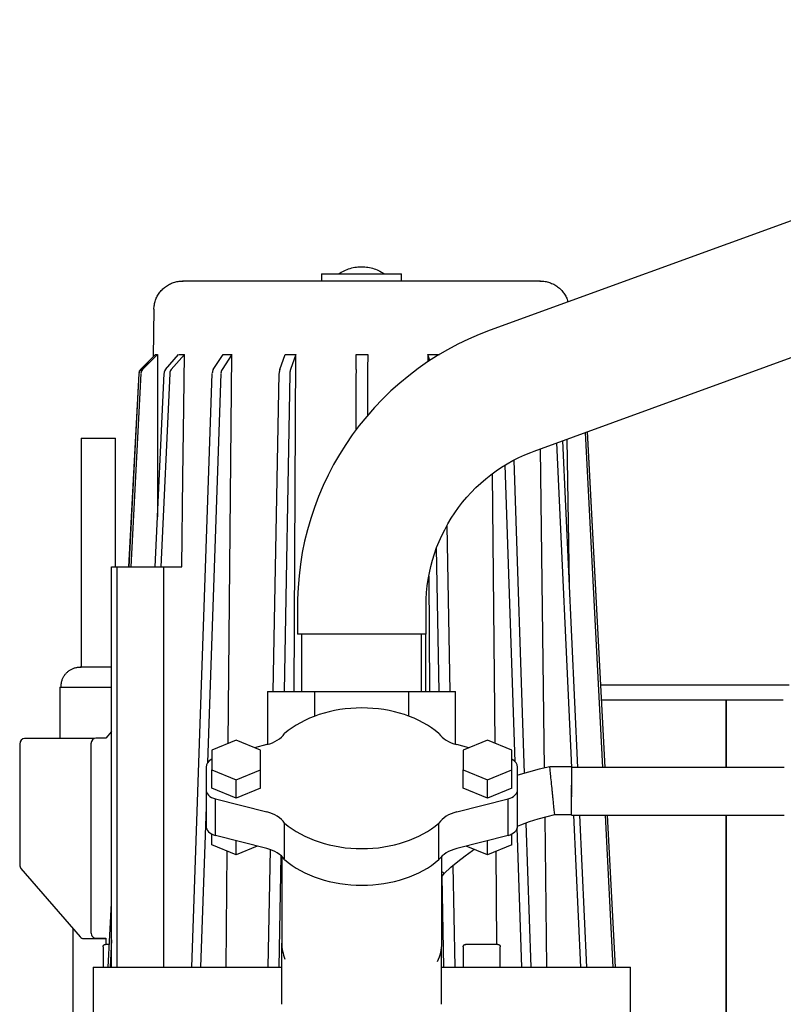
# Model space of a CAD drawing. Header units: millimetres. Extents: x -599 to 599, y 0 to 716.
# Tile 3 of 7: x -514 to -246, y 321 to 665. Entities that reach past the tile are written whole.
import ezdxf

# ---------------------------------------------------------------- set-up
doc = ezdxf.new("R2010")
doc.units = ezdxf.units.MM
for name, color, linetype, true_color in [('Material 1', 251, 'Continuous', 0x505050), ('Material 2', 7, 'Continuous', 0xe6e6e6), ('Material 3', 5, 'Continuous', 0x0000ff)]:
    doc.layers.add(name, color=color, linetype=linetype, true_color=true_color)

msp = doc.modelspace()

# ---------------------------------------------------------------- linework, layer by layer
at = {"layer": 'Material 1'}
for p, q in [((-367.01, 548.36), (-366.93, 548.11)), ((-492.09, 519), (-492.09, 439)), ((-492.09, 519), (-480.9, 519)), ((-480.9, 519), (-480.09, 519)), ((-480.09, 474), (-480.09, 519)), ((-481.46, 474), (-479.56, 474)), ((-479.56, 474), (-463.27, 474)), ((-481.46, 454.06), (-481.51, 454)), ((-309.91, 427.5), (-266.27, 427.5)), ((-266.36, 427.5), (-266.36, 403.9)), ((-266.36, 427.5), (-246.36, 427.5)), ((-266.36, 403.9), (-266.36, 427.5)), ((-266.36, 387.2), (-266.36, 161.44)), ((-266.36, 161.44), (-266.36, 387.2))]:
    msp.add_line(p, q, dxfattribs=at)
at = {"layer": 'Material 1', "flags": 128}
for points in [[(-244.3, 432.65), (-248.76, 432.65), (-253.33, 432.65), (-257.99, 432.65), (-262.75, 432.65), (-267.59, 432.65), (-272.5, 432.65), (-277.48, 432.65), (-282.53, 432.65), (-287.62, 432.65), (-292.76, 432.65), (-297.93, 432.65), (-303.14, 432.65), (-308.36, 432.65), (-310.22, 432.65)], [(-365.86, 365.55), (-365.83, 365.6), (-365.01, 366.78)]]:
    msp.add_lwpolyline(points, dxfattribs=at)
at = {"layer": 'Material 1'}
msp.add_ellipse((-511.9, 369.82), major_axis=(0, 1.93), ratio=0.866025, start_param=1.586143, end_param=2.323394, dxfattribs=at)
msp.add_open_spline([(-365.01, 366.78), (-365.01, 366.77), (-365.21, 366.94), (-365.67, 367.35), (-365.85, 367.5)], degree=3, knots=[-1, -1, -1, -1, -0.8888889, -0.8345248, -0.8345248, -0.8345248, -0.8345248], dxfattribs=at)
at = {"layer": 'Material 2'}
for p, q in [((-50.52, 665.43), (-348.92, 556.82)), ((-333.53, 514.53), (-35.13, 623.14)), ((-416.36, 460.5), (-416.36, 450.5)), ((-371.36, 450.5), (-371.36, 460.5)), ((-371.36, 450.5), (-416.36, 450.5)), ((-499.56, 432), (-499.56, 414.02)), ((-499.56, 432), (-498.56, 432)), ((-498.56, 432), (-487.06, 432)), ((-487.06, 432), (-485.06, 432)), ((-485.06, 432), (-481.51, 432)), ((-320.47, 404.07), (-328.04, 404.07)), ((-320.47, 404.07), (-320.47, 396.81)), ((-246.05, 403.9), (-320.47, 403.9)), ((-320.47, 396.82), (-320.47, 397.73)), ((-320.47, 396.64), (-320.47, 395.72)), ((-320.47, 395.72), (-320.47, 396.64)), ((-320.47, 395.55), (-320.47, 394.63)), ((-320.47, 387.2), (-320.47, 395.55)), ((-320.47, 394.46), (-320.47, 393.56)), ((-326.53, 387.37), (-320.47, 387.37)), ((-320.47, 387.2), (-246.05, 387.2))]:
    msp.add_line(p, q, dxfattribs=at)
at = {"layer": 'Material 2', "flags": 128}
for points in [[(-348.92, 556.82), (-352.74, 555.34), (-356.5, 553.71), (-360.2, 551.93), (-363.82, 550), (-367.36, 547.93), (-370.81, 545.72), (-374.17, 543.38), (-377.44, 540.9), (-380.6, 538.29), (-383.66, 535.56), (-386.61, 532.71), (-389.44, 529.75), (-392.14, 526.67), (-394.73, 523.48), (-397.18, 520.2), (-399.5, 516.82), (-401.69, 513.35), (-403.73, 509.8), (-405.63, 506.16), (-407.38, 502.46), (-408.98, 498.68), (-410.44, 494.85), (-411.73, 490.96), (-412.87, 487.02), (-413.85, 483.04), (-414.67, 479.03), (-415.33, 474.98), (-415.83, 470.91), (-416.17, 466.82), (-416.34, 462.73), (-416.36, 460.5)], [(-371.36, 460.5), (-371.32, 462.8), (-371.18, 465.1), (-370.95, 467.38), (-370.63, 469.66), (-370.22, 471.92), (-369.71, 474.17), (-369.12, 476.39), (-368.44, 478.59), (-367.68, 480.76), (-366.82, 482.89), (-365.89, 484.99), (-364.86, 487.05), (-363.76, 489.07), (-362.58, 491.04), (-361.32, 492.97), (-359.98, 494.84), (-358.57, 496.66), (-357.09, 498.41), (-355.54, 500.11), (-353.92, 501.75), (-352.24, 503.32), (-350.5, 504.82), (-348.7, 506.25), (-346.84, 507.6), (-344.93, 508.88), (-342.97, 510.09), (-340.96, 511.21), (-338.91, 512.26), (-336.82, 513.22), (-334.7, 514.09), (-333.53, 514.53)], [(-499.06, 432), (-499.07, 432.27), (-499.07, 432.53), (-499.05, 432.8), (-499.03, 433.07), (-498.99, 433.33), (-498.95, 433.59), (-498.89, 433.86), (-498.83, 434.11), (-498.75, 434.37), (-498.66, 434.62), (-498.56, 434.87), (-498.46, 435.12), (-498.34, 435.36), (-498.22, 435.59), (-498.08, 435.82), (-497.94, 436.05), (-497.78, 436.27), (-497.62, 436.48), (-497.45, 436.68), (-497.27, 436.88), (-497.09, 437.07), (-496.89, 437.26), (-496.69, 437.43), (-496.48, 437.6), (-496.27, 437.76), (-496.05, 437.91), (-495.82, 438.05), (-495.59, 438.19), (-495.35, 438.31), (-495.11, 438.42), (-494.86, 438.53), (-494.61, 438.62), (-494.36, 438.7), (-494.1, 438.78), (-493.85, 438.84), (-493.58, 438.89), (-493.32, 438.94), (-493.05, 438.97), (-492.79, 438.99), (-492.52, 439), (-492.39, 439)], [(-481.51, 439), (-481.66, 439), (-481.85, 439), (-482.04, 439), (-482.24, 439), (-482.44, 439), (-482.65, 439), (-482.87, 439), (-483.09, 439), (-483.32, 439), (-483.55, 439), (-483.78, 439), (-484.02, 439), (-484.26, 439), (-484.51, 439), (-484.75, 439), (-485, 439), (-485.25, 439), (-485.51, 439), (-485.76, 439), (-486.01, 439), (-486.27, 439), (-486.52, 439), (-486.77, 439), (-487.02, 439), (-487.27, 439), (-487.52, 439), (-487.76, 439), (-488.01, 439), (-488.25, 439), (-488.48, 439), (-488.71, 439), (-488.94, 439), (-489.17, 439), (-489.38, 439), (-489.6, 439), (-489.8, 439), (-490.01, 439), (-490.2, 439), (-490.39, 439), (-490.57, 439), (-490.74, 439), (-490.91, 439), (-491.07, 439), (-491.22, 439), (-491.36, 439), (-491.5, 439), (-491.62, 439), (-491.74, 439), (-491.85, 439), (-491.95, 439), (-492.03, 439), (-492.11, 439), (-492.18, 439), (-492.24, 439), (-492.29, 439), (-492.33, 439), (-492.36, 439), (-492.38, 439), (-492.39, 439), (-492.39, 439)], [(-492.39, 439), (-492.39, 439), (-492.37, 439), (-492.35, 439), (-492.31, 439), (-492.27, 439), (-492.21, 439), (-492.15, 439), (-492.1, 439)], [(-328.04, 404.07), (-331.82, 403.26), (-335.56, 402.29), (-339.27, 401.17), (-339.36, 401.14)], [(-339.36, 383.37), (-338.19, 383.84), (-335.18, 384.93), (-332.13, 385.9), (-329.05, 386.74), (-326.35, 387.37)]]:
    msp.add_lwpolyline(points, dxfattribs=at)
at = {"layer": 'Material 2'}
msp.add_open_spline([(-326.35, 387.37), (-326.35, 387.37), (-326.39, 387.82), (-326.6, 389.73), (-326.84, 392.07), (-327.05, 394.13), (-327.27, 396.26), (-327.53, 398.9), (-327.81, 401.72), (-328, 403.63), (-328.04, 404.07), (-328.04, 404.07)], degree=3, knots=[-1, -1, -1, -1, -0.875, -0.75, -0.625, -0.5625, -0.5, -0.375, -0.25, -0.125, 0, 0, 0, 0], dxfattribs=at)
at = {"layer": 'Material 3'}
for p, q in [((-407.96, 576.5), (-407.96, 574)), ((-407.96, 576.5), (-379.96, 576.5)), ((-379.96, 574), (-379.96, 576.5)), ((-466.6, 564.14), (-466.84, 547.48)), ((-471.22, 543.04), (-466.03, 548.3)), ((-465.33, 548.33), (-470.55, 543.04)), ((-466.03, 548.3), (-465.35, 548.31)), ((-465.35, 548.31), (-465.35, 491.56)), ((-462.54, 543.04), (-457.96, 548.31)), ((-455.93, 548.36), (-460.56, 543.04)), ((-457.93, 548.35), (-455.93, 548.36)), ((-456.16, 530.01), (-455.93, 548.36)), ((-445.81, 543.04), (-442.35, 548.36)), ((-439.31, 548.36), (-442.77, 543.04)), ((-442.35, 548.36), (-439.31, 548.36)), ((-440.59, 412.31), (-439.31, 548.36)), ((-422.56, 543.04), (-420.71, 548.31)), ((-420.71, 548.31), (-416.94, 548.29)), ((-416.94, 548.36), (-418.81, 543.04)), ((-417.54, 430.5), (-416.94, 548.36)), ((-395.82, 543.04), (-395.78, 548.36)), ((-395.78, 548.36), (-391.78, 548.36)), ((-391.78, 548.36), (-391.82, 543.04)), ((-370.06, 546.21), (-370.78, 548.36)), ((-370.78, 548.36), (-370.77, 545.71)), ((-370.78, 548.36), (-367.01, 548.36)), ((-466.84, 547.55), (-471.29, 543.04)), ((-471.87, 541.73), (-475.4, 474)), ((-475.33, 474), (-471.79, 541.73)), ((-471.12, 541.73), (-474.65, 474)), ((-466.16, 474), (-463.05, 541.73)), ((-461.06, 541.73), (-464.18, 474)), ((-453.33, 334), (-446.19, 541.73)), ((-443.15, 541.73), (-447.83, 405.6)), ((-424.83, 430.5), (-422.76, 541.73)), ((-419.02, 541.73), (-421.08, 430.5)), ((-395.83, 521.92), (-395.82, 541.73)), ((-391.82, 541.73), (-391.83, 526.96)), ((-456.47, 505.35), (-456.17, 529.95)), ((-309.49, 403.9), (-315.6, 521.06)), ((-314.94, 521.3), (-308.82, 403.9)), ((-308.72, 403.9), (-314.83, 521.34)), ((-320.41, 403.9), (-325.62, 517.41)), ((-323.67, 518.12), (-318.42, 403.9)), ((-322.08, 518.7), (-321.35, 467.75)), ((-331.45, 515.29), (-330.05, 403.6)), ((-340.71, 511.37), (-337.02, 401.81)), ((-348.19, 506.59), (-347.32, 412.38)), ((-340.24, 405.9), (-343.73, 509.62)), ((-456.87, 474), (-456.47, 505.35)), ((-364.09, 488.42), (-363.06, 430.5)), ((-366.83, 430.5), (-367.72, 480.57)), ((-481.46, 334), (-481.46, 474)), ((-479.56, 474), (-479.56, 334)), ((-463.27, 474), (-456.87, 474)), ((-463.27, 474), (-463.27, 334)), ((-370.41, 470.78), (-370.21, 430.5)), ((-414.9, 450.5), (-414.9, 430.5)), ((-372.93, 430.5), (-372.93, 450.5)), ((-371.53, 450.5), (-371.53, 430.5)), ((-426.85, 430.5), (-410.39, 430.5)), ((-426.85, 430.5), (-426.85, 411.93)), ((-410.39, 430.5), (-377.48, 430.5)), ((-410.39, 430.5), (-410.39, 421.76)), ((-377.48, 430.5), (-361.03, 430.5)), ((-377.48, 430.5), (-377.48, 421.82)), ((-361.03, 411.98), (-361.03, 430.5)), ((-487.46, 414.02), (-511.84, 414.02)), ((-483.43, 414.15), (-486.89, 414.15)), ((-481.46, 416.42), (-483.43, 414.15)), ((-437.86, 413.42), (-446.36, 409.95)), ((-429.36, 409.95), (-437.86, 413.42)), ((-349.86, 413.42), (-358.36, 409.95)), ((-341.36, 409.95), (-349.86, 413.42)), ((-513.57, 412.02), (-513.57, 369.79)), ((-488.62, 412.15), (-488.62, 346.15)), ((-446.36, 409.95), (-446.36, 403.01)), ((-427.07, 411.87), (-431.37, 410.77)), ((-429.36, 403.01), (-429.36, 409.95)), ((-356.36, 410.77), (-360.66, 411.87)), ((-358.36, 409.95), (-358.36, 403.01)), ((-341.36, 403.01), (-341.36, 409.95)), ((-448.36, 403.95), (-448.36, 403.6)), ((-448.36, 403.94), (-448.36, 396.15)), ((-446.36, 403.01), (-437.86, 399.54)), ((-446.36, 396.64), (-446.36, 403.01)), ((-437.86, 399.54), (-429.36, 403.01)), ((-429.36, 396.64), (-429.36, 403.01)), ((-358.36, 403.01), (-349.86, 399.54)), ((-358.36, 396.64), (-358.36, 403.01)), ((-349.86, 399.54), (-341.36, 403.01)), ((-341.36, 396.64), (-341.36, 403.01)), ((-339.36, 403.6), (-339.36, 403.95)), ((-339.36, 396.15), (-339.36, 403.94)), ((-437.86, 393.17), (-437.86, 399.54)), ((-349.86, 393.17), (-349.86, 399.54)), ((-448.36, 396.15), (-448.36, 383.37)), ((-437.86, 393.17), (-446.36, 396.64)), ((-429.36, 396.64), (-437.86, 393.17)), ((-349.86, 393.17), (-358.36, 396.64)), ((-341.36, 396.64), (-349.86, 393.17)), ((-339.36, 383.37), (-339.36, 396.15)), ((-445.07, 392.92), (-427.07, 388.31)), ((-445.07, 380.13), (-445.07, 392.92)), ((-360.66, 388.31), (-342.65, 392.92)), ((-342.65, 380.13), (-342.65, 392.92)), ((-448.36, 390.13), (-450.29, 334)), ((-329.83, 386.45), (-329.18, 334)), ((-317.2, 334), (-319.65, 387.2)), ((-317.66, 387.2), (-315.21, 334)), ((-305.85, 334), (-308.62, 387.2)), ((-307.95, 387.2), (-305.17, 334)), ((-305.08, 334), (-307.85, 387.2)), ((-420.87, 371.65), (-420.87, 384.44)), ((-366.85, 371.65), (-366.85, 384.44)), ((-337.82, 334), (-339.46, 382.79)), ((-336.43, 384.41), (-334.74, 334)), ((-446.36, 376.81), (-446.36, 380.62)), ((-427.07, 375.52), (-445.07, 380.13)), ((-342.65, 380.13), (-360.66, 375.52)), ((-341.36, 376.81), (-341.36, 380.62)), ((-437.86, 373.34), (-446.36, 376.81)), ((-437.86, 373.34), (-437.86, 378.29)), ((-430.42, 376.38), (-437.86, 373.34)), ((-349.86, 373.34), (-357.3, 376.38)), ((-349.86, 373.34), (-349.86, 378.29)), ((-341.36, 376.81), (-349.86, 373.34)), ((-441.32, 334), (-440.94, 374.6)), ((-426.62, 334), (-425.85, 375.15)), ((-422.15, 373.02), (-422.87, 334)), ((-421.86, 372.76), (-421.86, 342.4)), ((-365.86, 342.4), (-365.86, 372.76)), ((-346.98, 374.52), (-346.68, 342)), ((-513.12, 368.5), (-492.43, 344.61)), ((-361.98, 369.44), (-361.35, 334)), ((-365.12, 334), (-365.69, 365.75)), ((-482.63, 334), (-481.46, 356.46)), ((-495, 347.58), (-495, 248.82)), ((-491.2, 344.02), (-490.92, 344.02)), ((-491.19, 344.02), (-483.43, 344.02)), ((-486.89, 344.15), (-483.43, 344.15)), ((-484.36, 341.2), (-484.36, 334)), ((-483.43, 344.15), (-483.43, 342)), ((-481.46, 343.54), (-481.96, 334)), ((-421.9, 342.4), (-421.9, 321.04)), ((-358.36, 341.2), (-358.36, 334)), ((-345.42, 334), (-345.42, 341.2)), ((-365.93, 321.04), (-365.93, 340.85)), ((-487.86, 334), (-487.86, 318)), ((-487.86, 334), (-421.93, 334)), ((-365.91, 334), (-299.86, 334)), ((-299.86, 318), (-299.86, 334))]:
    msp.add_line(p, q, dxfattribs=at)
at = {"layer": 'Material 3', "flags": 128}
for points in [[(-401.96, 576.5), (-401.49, 576.81), (-401.02, 577.1), (-400.53, 577.37), (-400.03, 577.63), (-399.52, 577.86), (-399, 578.07), (-398.47, 578.26), (-397.94, 578.43), (-397.4, 578.58), (-396.86, 578.7), (-396.31, 578.81), (-395.75, 578.89), (-395.2, 578.95), (-394.64, 578.99), (-394.08, 579.01), (-393.97, 579.01)], [(-393.97, 579.01), (-393.97, 579.01), (-393.97, 579.01), (-393.97, 579.01), (-393.97, 579.01), (-393.97, 579.01), (-393.97, 579.01), (-393.97, 579.01), (-393.97, 579.01), (-393.97, 579.01), (-393.97, 579.01), (-393.97, 579.01), (-393.97, 579.01), (-393.97, 579.01), (-393.97, 579.01), (-393.97, 579.01), (-393.97, 579.01), (-393.97, 579.01), (-393.97, 579.01), (-393.97, 579.01), (-393.97, 579.01), (-393.97, 579.01), (-393.97, 579.01), (-393.97, 579.01), (-393.97, 579.01), (-393.96, 579.01), (-393.96, 579.01), (-393.96, 579.01), (-393.96, 579.01), (-393.96, 579.01), (-393.96, 579.01), (-393.96, 579.01), (-393.96, 579.01), (-393.96, 579.01), (-393.96, 579.01), (-393.96, 579.01), (-393.96, 579.01), (-393.96, 579.01), (-393.96, 579.01), (-393.96, 579.01), (-393.96, 579.01), (-393.96, 579.01), (-393.96, 579.01), (-393.96, 579.01), (-393.96, 579.01), (-393.96, 579.01), (-393.96, 579.01), (-393.96, 579.01), (-393.95, 579.01), (-393.95, 579.01), (-393.95, 579.01), (-393.95, 579.01), (-393.95, 579.01), (-393.95, 579.01), (-393.95, 579.01), (-393.95, 579.01), (-393.95, 579.01), (-393.95, 579.01), (-393.95, 579.01), (-393.95, 579.01), (-393.95, 579.01), (-393.95, 579.01), (-393.95, 579.01), (-393.95, 579.01), (-393.95, 579.01), (-393.95, 579.01), (-393.95, 579.01), (-393.95, 579.01), (-393.95, 579.01), (-393.95, 579.01), (-393.95, 579.01), (-393.95, 579.01), (-393.95, 579.01), (-393.95, 579.01), (-393.95, 579.01), (-393.95, 579.01), (-393.95, 579.01)], [(-393.95, 579.01), (-393.95, 579.01), (-393.95, 579.01), (-393.95, 579.01), (-393.95, 579.01), (-393.95, 579.01), (-393.95, 579.01), (-393.95, 579.01), (-393.95, 579.01), (-393.95, 579.01), (-393.95, 579.01), (-393.95, 579.01), (-393.95, 579.01), (-393.95, 579.01), (-393.95, 579.01), (-393.95, 579.01), (-393.95, 579.01), (-393.95, 579.01), (-393.95, 579.01), (-393.95, 579.01), (-393.95, 579.01), (-393.95, 579.01), (-393.95, 579.01), (-393.95, 579.01), (-393.95, 579.01), (-393.95, 579.01), (-393.95, 579.01), (-393.95, 579.01), (-393.95, 579.01), (-393.95, 579.01), (-393.96, 579.01), (-393.96, 579.01), (-393.96, 579.01), (-393.96, 579.01), (-393.96, 579.01), (-393.96, 579.01), (-393.96, 579.01), (-393.96, 579.01), (-393.96, 579.01), (-393.96, 579.01), (-393.96, 579.01), (-393.96, 579.01), (-393.96, 579.01), (-393.96, 579.01), (-393.96, 579.01), (-393.96, 579.01), (-393.96, 579.01), (-393.96, 579.01), (-393.96, 579.01), (-393.96, 579.01), (-393.96, 579.01), (-393.96, 579.01), (-393.97, 579.01), (-393.97, 579.01), (-393.97, 579.01), (-393.97, 579.01), (-393.97, 579.01), (-393.97, 579.01), (-393.97, 579.01), (-393.97, 579.01), (-393.97, 579.01), (-393.97, 579.01), (-393.97, 579.01), (-393.97, 579.01), (-393.97, 579.01), (-393.97, 579.01), (-393.97, 579.01), (-393.97, 579.01), (-393.97, 579.01), (-393.97, 579.01), (-393.97, 579.01), (-393.97, 579.01), (-393.97, 579.01), (-393.97, 579.01), (-393.97, 579.01), (-393.97, 579.01), (-393.97, 579.01)], [(-393.95, 579.01), (-393.39, 578.99), (-392.83, 578.96), (-392.27, 578.91), (-391.72, 578.83), (-391.17, 578.73), (-390.62, 578.6), (-390.08, 578.46), (-389.55, 578.3), (-389.02, 578.11), (-388.5, 577.9), (-387.99, 577.67), (-387.49, 577.43), (-387, 577.16), (-386.52, 576.87), (-386.05, 576.56), (-385.96, 576.5)], [(-466.6, 564.14), (-466.59, 564.54), (-466.56, 564.94), (-466.51, 565.34), (-466.45, 565.74), (-466.37, 566.13), (-466.28, 566.52), (-466.17, 566.9), (-466.05, 567.28), (-465.91, 567.66), (-465.76, 568.03), (-465.59, 568.39), (-465.41, 568.75), (-465.21, 569.09), (-465, 569.43), (-464.77, 569.77), (-464.54, 570.09), (-464.29, 570.4), (-464.03, 570.7), (-463.75, 570.99), (-463.47, 571.27), (-463.17, 571.54), (-462.86, 571.8), (-462.55, 572.04), (-462.22, 572.27), (-461.88, 572.49), (-461.54, 572.7), (-461.19, 572.89), (-460.83, 573.06), (-460.46, 573.22), (-460.09, 573.37), (-459.71, 573.5), (-459.33, 573.62), (-458.94, 573.72), (-458.55, 573.81), (-458.16, 573.88), (-457.76, 573.93), (-457.37, 573.97), (-456.97, 573.99), (-456.6, 574)], [(-456.6, 574), (-456.55, 574), (-456.42, 574)], [(-331.31, 574), (-331.36, 574), (-331.51, 574), (-331.77, 574), (-332.11, 574), (-332.56, 574), (-333.11, 574), (-333.75, 574), (-334.49, 574), (-335.33, 574), (-336.26, 574), (-337.28, 574), (-338.39, 574), (-339.59, 574), (-340.88, 574), (-342.26, 574), (-343.71, 574), (-345.25, 574), (-346.86, 574), (-348.55, 574), (-350.31, 574), (-352.15, 574), (-354.05, 574), (-356.01, 574), (-358.03, 574), (-360.11, 574), (-362.25, 574), (-364.43, 574), (-366.67, 574), (-368.94, 574), (-371.26, 574), (-373.61, 574), (-376, 574), (-378.41, 574), (-380.85, 574), (-383.31, 574), (-385.79, 574), (-388.28, 574), (-390.78, 574), (-393.28, 574), (-395.79, 574), (-398.29, 574), (-400.79, 574), (-403.27, 574), (-405.74, 574), (-408.19, 574), (-410.62, 574), (-413.02, 574), (-415.39, 574), (-417.73, 574), (-420.03, 574), (-422.29, 574), (-424.5, 574), (-426.66, 574), (-428.77, 574), (-430.83, 574), (-432.82, 574), (-434.76, 574), (-436.62, 574), (-438.42, 574), (-440.15, 574), (-441.81, 574), (-443.39, 574), (-444.89, 574), (-446.3, 574), (-447.64, 574), (-448.89, 574), (-450.05, 574), (-451.12, 574), (-452.1, 574), (-452.98, 574), (-453.78, 574), (-454.47, 574), (-455.07, 574), (-455.57, 574), (-455.98, 574), (-456.28, 574), (-456.48, 574), (-456.59, 574), (-456.6, 574)], [(-331.52, 574), (-331.43, 574), (-331.33, 574), (-331.31, 574)], [(-331.31, 574), (-330.91, 573.99), (-330.52, 573.97), (-330.12, 573.93), (-329.72, 573.87), (-329.33, 573.8), (-328.94, 573.71), (-328.55, 573.61), (-328.17, 573.49), (-327.79, 573.36), (-327.42, 573.21), (-327.06, 573.05), (-326.7, 572.87), (-326.35, 572.68), (-326, 572.47), (-325.67, 572.25), (-325.34, 572.02), (-325.03, 571.78), (-324.72, 571.52), (-324.43, 571.25), (-324.14, 570.97), (-323.87, 570.67), (-323.61, 570.37), (-323.36, 570.06), (-323.12, 569.74), (-322.9, 569.4), (-322.69, 569.06), (-322.5, 568.71), (-322.31, 568.36), (-322.15, 567.99), (-321.99, 567.62), (-321.86, 567.25), (-321.73, 566.87), (-321.7, 566.73)], [(-365.01, 366.78), (-362.66, 368.95), (-360.23, 371.03), (-357.72, 373.01), (-355.12, 374.88), (-354.56, 375.26)], [(-484.36, 341.2), (-484.36, 341.24), (-484.36, 341.27), (-484.35, 341.3), (-484.35, 341.33), (-484.34, 341.36), (-484.34, 341.39), (-484.33, 341.42), (-484.32, 341.45), (-484.31, 341.48), (-484.3, 341.51), (-484.28, 341.54), (-484.27, 341.57), (-484.25, 341.6), (-484.24, 341.63), (-484.22, 341.65), (-484.2, 341.68), (-484.18, 341.7), (-484.16, 341.73), (-484.14, 341.75), (-484.12, 341.78), (-484.09, 341.8), (-484.07, 341.82), (-484.05, 341.84), (-484.02, 341.86), (-483.99, 341.87), (-483.97, 341.89), (-483.94, 341.91), (-483.91, 341.92), (-483.88, 341.93), (-483.85, 341.95), (-483.82, 341.96), (-483.79, 341.97), (-483.76, 341.98), (-483.73, 341.98), (-483.7, 341.99), (-483.67, 341.99), (-483.64, 342), (-483.6, 342), (-483.57, 342), (-483.56, 342)], [(-483.56, 342), (-483.56, 342), (-483.55, 342), (-483.52, 342), (-483.51, 342)], [(-482.22, 342), (-482.37, 342), (-482.5, 342), (-482.63, 342), (-482.75, 342), (-482.86, 342), (-482.97, 342), (-483.07, 342), (-483.16, 342), (-483.24, 342), (-483.31, 342), (-483.37, 342), (-483.42, 342), (-483.47, 342), (-483.51, 342), (-483.53, 342), (-483.55, 342), (-483.56, 342), (-483.56, 342)], [(-358.36, 341.2), (-358.36, 341.24), (-358.36, 341.27), (-358.36, 341.3), (-358.35, 341.33), (-358.35, 341.36), (-358.34, 341.39), (-358.33, 341.42), (-358.32, 341.45), (-358.31, 341.48), (-358.3, 341.51), (-358.29, 341.54), (-358.27, 341.57), (-358.26, 341.6), (-358.24, 341.63), (-358.22, 341.65), (-358.2, 341.68), (-358.19, 341.7), (-358.16, 341.73), (-358.14, 341.75), (-358.12, 341.78), (-358.1, 341.8), (-358.07, 341.82), (-358.05, 341.84), (-358.02, 341.86), (-358, 341.87), (-357.97, 341.89), (-357.94, 341.91), (-357.91, 341.92), (-357.88, 341.93), (-357.85, 341.95), (-357.83, 341.96), (-357.79, 341.97), (-357.76, 341.98), (-357.73, 341.98), (-357.7, 341.99), (-357.67, 341.99), (-357.64, 342), (-357.61, 342), (-357.58, 342), (-357.57, 342)], [(-357.57, 342), (-357.56, 342), (-357.55, 342), (-357.53, 342), (-357.51, 342)], [(-346.21, 342), (-346.22, 342), (-346.23, 342), (-346.25, 342), (-346.29, 342), (-346.33, 342), (-346.38, 342), (-346.43, 342), (-346.5, 342), (-346.58, 342), (-346.66, 342), (-346.75, 342), (-346.86, 342), (-346.96, 342), (-347.08, 342), (-347.21, 342), (-347.34, 342), (-347.48, 342), (-347.62, 342), (-347.78, 342), (-347.94, 342), (-348.1, 342), (-348.27, 342), (-348.45, 342), (-348.63, 342), (-348.82, 342), (-349.02, 342), (-349.21, 342), (-349.42, 342), (-349.62, 342), (-349.83, 342), (-350.05, 342), (-350.26, 342), (-350.48, 342), (-350.7, 342), (-350.93, 342), (-351.15, 342), (-351.38, 342), (-351.6, 342), (-351.83, 342), (-352.06, 342), (-352.28, 342), (-352.51, 342), (-352.73, 342), (-352.96, 342), (-353.18, 342), (-353.4, 342), (-353.62, 342), (-353.83, 342), (-354.04, 342), (-354.25, 342), (-354.46, 342), (-354.66, 342), (-354.85, 342), (-355.04, 342), (-355.23, 342), (-355.41, 342), (-355.59, 342), (-355.76, 342), (-355.92, 342), (-356.08, 342), (-356.23, 342), (-356.37, 342), (-356.5, 342), (-356.63, 342), (-356.75, 342), (-356.87, 342), (-356.97, 342), (-357.07, 342), (-357.16, 342), (-357.24, 342), (-357.31, 342), (-357.37, 342), (-357.43, 342), (-357.47, 342), (-357.51, 342), (-357.54, 342), (-357.56, 342), (-357.57, 342), (-357.57, 342)], [(-346.27, 342), (-346.24, 342), (-346.22, 342), (-346.22, 342), (-346.21, 342)], [(-346.21, 342), (-346.18, 342), (-346.15, 342), (-346.12, 341.99), (-346.09, 341.99), (-346.06, 341.98), (-346.02, 341.98), (-345.99, 341.97), (-345.96, 341.96), (-345.93, 341.95), (-345.9, 341.94), (-345.87, 341.92), (-345.85, 341.91), (-345.82, 341.89), (-345.79, 341.88), (-345.76, 341.86), (-345.74, 341.84), (-345.71, 341.82), (-345.69, 341.8), (-345.67, 341.78), (-345.64, 341.76), (-345.62, 341.74), (-345.6, 341.71), (-345.58, 341.69), (-345.56, 341.66), (-345.54, 341.63), (-345.53, 341.61), (-345.51, 341.58), (-345.5, 341.55), (-345.48, 341.52), (-345.47, 341.49), (-345.46, 341.46), (-345.45, 341.43), (-345.44, 341.4), (-345.44, 341.37), (-345.43, 341.34), (-345.42, 341.31), (-345.42, 341.28), (-345.42, 341.24), (-345.42, 341.21), (-345.42, 341.2)]]:
    msp.add_lwpolyline(points, dxfattribs=at)
at = {"layer": 'Material 3'}
for centre, major_axis, ratio, start_param, end_param in [((-469.9, 541.63), (0, 2), 0.986386, 0.785398, 1.51793), ((-469.83, 541.63), (0, 2), 0.985707, 0.785398, 1.51793), ((-469.15, 541.63), (0, 2), 0.985707, 0.785398, 1.51793), ((-461.31, 541.63), (0, 2), 0.868561, 0.785398, 1.51793), ((-459.33, 541.63), (0, 2), 0.868561, 0.785398, 1.51793), ((-444.89, 541.63), (0, 2), 0.649918, 0.785398, 1.51793), ((-441.85, 541.63), (0, 2), 0.649918, 0.785398, 1.51793), ((-422.06, 541.63), (0, 2), 0.350862, 0.785398, 1.51793), ((-418.31, 541.63), (0, 2), 0.350862, 0.785398, 1.51793), ((-395.81, 541.63), (0, 2), 0.007143, 0.785398, 1.51793), ((-391.81, 541.63), (0, 2), 0.007143, 0.785398, 1.51793), ((-393.86, 400.09), (35, 0), 0.70319, 0.689055, 2.452538), ((-511.84, 412.02), (0, 2), 0.866025, 0, 1.570796), ((-486.89, 412.15), (0, 2), 0.866025, 0, 1.570796), ((-430.91, 419.29), (11.23, 0), 0.70319, 5.061448, 5.816961), ((-356.82, 419.29), (11.23, 0), 0.70319, 3.607817, 4.36333), ((-443.36, 403.95), (5, 0), 0.70319, 2.218374, 3.146274), ((-344.36, 403.95), (5, 0), 0.70319, 6.278504, 7.206404), ((-443.5, 396.15), (4.86, 0), 0.70319, 3.141593, 4.38313), ((-344.22, 396.15), (4.86, 0), 0.70319, 5.041648, 6.283185), ((-430.91, 380.89), (11.23, 0), 0.70319, 0.466224, 1.221738), ((-356.82, 380.89), (11.23, 0), 0.70319, 1.919855, 2.675368), ((-443.5, 383.37), (4.86, 0), 0.70319, 3.141593, 4.38313), ((-393.86, 400.09), (35, 0), 0.70319, 3.830805, 5.593973), ((-344.22, 383.37), (4.86, 0), 0.70319, 5.041648, 6.283185), ((-430.91, 368.1), (11.23, 0), 0.70319, 0.466224, 1.221738), ((-356.82, 368.1), (11.23, 0), 0.70319, 1.919855, 2.675368), ((-393.86, 387.3), (35, 0), 0.70319, 3.830805, 5.593973), ((-491.2, 346.04), (0, 2.02), 0.866025, 2.35937, 3.144768), ((-486.89, 346.15), (0, 2), 0.866025, 1.570796, 3.141593), ((-393.86, 342.4), (28, 0), 0.707107, 3.141593, 3.426516), ((-393.86, 342.4), (28, 0), 0.707107, 5.956778, 6.283185)]:
    msp.add_ellipse(centre, major_axis=major_axis, ratio=ratio, start_param=start_param, end_param=end_param, dxfattribs=at)

doc.saveas('drawing.dxf')
